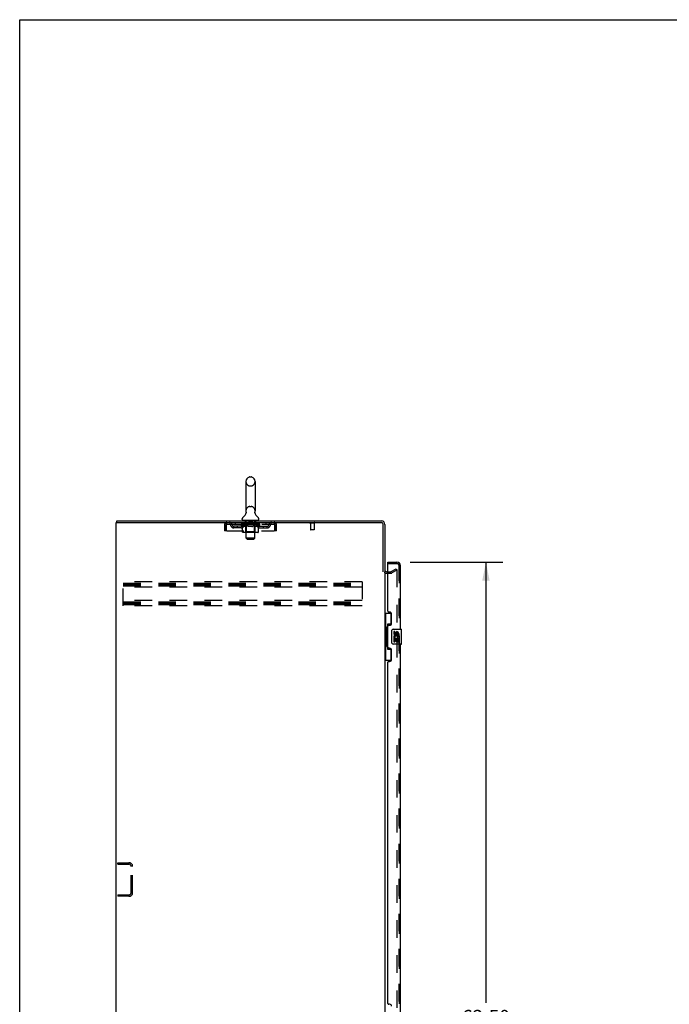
# Model space of a CAD drawing. Header units: inches. Extents: x 0 to 213, y 0 to 138.
# Tile 16 of 28: x 0 to 44, y 72 to 138. Entities that reach past the tile are written whole.
import ezdxf

# ---------------------------------------------------------------- set-up
doc = ezdxf.new("R2010")
doc.units = ezdxf.units.IN
doc.header["$LTSCALE"] = 11.73
doc.header["$MEASUREMENT"] = 0
doc.linetypes.add('HIDDEN', pattern=[0.2, 0.1, -0.1])
doc.layers.get('0').update_dxf_attribs({"linetype": 'CONTINUOUS'})
for name, color, linetype in [('DEFAULT_2', 8, 'HIDDEN'), ('DIMENSIONS', 7, 'CONTINUOUS'), ('LEFTHAND_DOOR_ASSEMBLY', 7, 'CONTINUOUS'), ('RIGHTHAND_DOOR_ASSEMBLY', 7, 'CONTINUOUS')]:
    doc.layers.add(name, color=color, linetype=linetype)
doc.styles.get("Standard").update_dxf_attribs({"font": 'arial.ttf'})
doc.dimstyles.new('DIMSTYLE_1', dxfattribs={"dimtxt": 0.940909, "dimasz": 1.254545, "dimexe": 0.09, "dimexo": 0.07, "dimgap": 0.0375, "dimtad": 0, "dimtih": 1, "dimtoh": 1, "dimzin": 4, "dimdsep": 46, "dimtxsty": 'Standard', "dimblk": '_FILLED', "dimblk1": '_FILLED', "dimblk2": '_FILLED', "dimcen": 0.09, "dimadec": 3, "dimazin": 1, "dimtfac": 1, "dimtdec": 3, "dimtofl": 0, "dimtmove": 0, "dimatfit": 3, "dimldrblk": '_FILLED', "dimfxl": 0, "dimtolj": 1, "dimtzin": 4, "dimarcsym": 0})

# ---------------------------------------------------------------- blocks, each defined once
blk = doc.blocks.new('_FILLED')
at = {"color": 0, "linetype": 'ByBlock'}
blk.add_solid([(0, 0), (-1, 0.2), (-1, -0.2)], dxfattribs=at)
blk = doc.blocks.new('*D9')
at = {"layer": 'DIMENSIONS', "color": 2, "linetype": 'Continuous'}
for p, q in [((26.157, 101.696), (32.372, 101.696)), ((31.243, 101.696), (31.243, 72.19)), ((31.243, 39.196), (31.243, 68.897)), ((26.157, 39.196), (32.372, 39.196))]:
    blk.add_line(p, q, dxfattribs=at)
at = {"layer": 'DIMENSIONS', "color": 2, "linetype": 'Continuous', "xscale": 1.2545454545, "yscale": 1.2545454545, "zscale": 1.2545454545}
for p, rotation in [((31.243, 101.696), 90), ((31.243, 39.196), 270)]:
    blk.add_blockref('_FILLED', p, dxfattribs=dict(at, rotation=rotation))
at = {"layer": 'DIMENSIONS', "color": 2, "linetype": 'Continuous', "insert": (31.243, 71.72), "char_height": 0.9409, "width": 4.81298, "attachment_point": 2, "line_spacing_factor": 0.9}
blk.add_mtext('62.50\\PDOORS', dxfattribs=at)

msp = doc.modelspace()

# ---------------------------------------------------------------- linework, layer by layer
at = {"color": 7, "linetype": 'Continuous'}
for p, q in [((0, 0), (0, 138)), ((0, 138), (213.273, 138)), ((15.161, 107.091), (15.161, 105.116)), ((15.423, 107.391), (15.511, 107.391)), ((15.773, 107.091), (15.773, 105.116)), ((15.167, 104.973), (15.166, 104.968)), ((15.761, 105.022), (15.762, 105.027)), ((15.761, 105.017), (15.761, 105.022)), ((15.761, 105.012), (15.761, 105.017)), ((15.761, 105.007), (15.761, 105.012)), ((15.762, 105.002), (15.761, 105.007)), ((15.762, 105.032), (15.763, 105.037)), ((15.762, 105.027), (15.762, 105.032)), ((15.762, 104.997), (15.762, 105.002)), ((15.763, 104.992), (15.762, 104.997)), ((15.763, 105.037), (15.764, 105.042)), ((15.764, 104.987), (15.763, 104.992)), ((15.764, 105.042), (15.765, 105.046)), ((15.764, 104.983), (15.764, 104.988)), ((15.765, 104.979), (15.764, 104.983)), ((6.519, 104.342), (6.519, 104.446)), ((14.905, 104.545), (14.905, 104.584)), ((14.967, 104.476), (14.967, 104.446)), ((15.967, 104.476), (14.967, 104.476)), ((15.967, 104.476), (15.967, 104.446)), ((16.03, 104.545), (16.03, 104.584)), ((24.506, 101.092), (24.507, 101.092))]:
    msp.add_line(p, q, dxfattribs=at)
at = {"color": 3, "linetype": 'Continuous'}
for p, q in [((6.467, 32.55), (6.467, 104.342)), ((6.467, 104.342), (24.241, 104.342)), ((6.519, 104.446), (24.241, 104.446)), ((24.363, 101.035), (24.363, 104.22)), ((24.467, 104.22), (24.467, 101.05)), ((24.467, 100.998), (24.467, 39.894))]:
    msp.add_line(p, q, dxfattribs=at)
at = {"color": 7, "linetype": 'Continuous'}
msp.add_lwpolyline([(15.169, 105.046), (15.17, 105.042), (15.171, 105.037), (15.172, 105.032), (15.172, 105.027), (15.173, 105.022), (15.173, 105.017), (15.173, 105.012), (15.173, 105.007), (15.173, 105.002), (15.172, 104.997), (15.171, 104.993), (15.171, 104.988), (15.17, 104.983), (15.168, 104.978), (15.167, 104.973)], dxfattribs=at)
for centre, radius, start, end in [((15.467, 107.091), 0.306, 105.63034, 180), ((15.423, 107.247), 0.144, 90, 105.63034), ((15.511, 107.247), 0.144, 74.36966, 90), ((15.467, 107.091), 0.306, 0, 74.36966), ((14.669, 105.132), 0.523, 304.66237, 347.23891), ((15.467, 105.116), 0.306, 180, 193.20532), ((16.265, 105.132), 0.523, 192.7611, 235.33763), ((15.467, 105.116), 0.306, 346.79468, 360), ((15.048, 104.584), 0.144, 124.66237, 180), ((14.974, 104.545), 0.069, 180, 265), ((15.961, 104.545), 0.069, 275, 360), ((15.886, 104.584), 0.144, 360, 55.33763)]:
    msp.add_arc(centre, radius, start, end, dxfattribs=at)
at = {"color": 3, "linetype": 'Continuous'}
for centre, radius, start, end in [((24.241, 104.22), 0.226, 0, 90), ((24.241, 104.22), 0.122, 0, 90), ((24.61, 101.192), 0.142, 180, 270)]:
    msp.add_arc(centre, radius, start, end, dxfattribs=at)
at = {"layer": 'DEFAULT_2', "color": 8, "linetype": 'HIDDEN'}
for p, q in [((15.423, 106.791), (15.511, 106.791)), ((15.423, 105.416), (15.511, 105.416)), ((13.717, 104.175), (13.717, 103.779)), ((13.717, 104.175), (13.821, 104.175)), ((13.821, 104.175), (13.821, 103.779)), ((13.851, 103.779), (13.851, 104.175)), ((13.884, 104.238), (13.884, 104.342)), ((13.884, 104.238), (17.05, 104.238)), ((14.436, 104.342), (14.436, 104.238)), ((14.834, 104.191), (14.834, 104.238)), ((14.933, 104.121), (14.834, 104.191)), ((16.1, 104.191), (14.834, 104.191)), ((14.843, 104.231), (14.843, 104.238)), ((14.852, 104.228), (14.852, 104.231)), ((14.852, 104.228), (16.082, 104.228)), ((14.861, 104.228), (14.861, 104.231)), ((14.862, 104.228), (14.862, 104.231)), ((14.872, 104.231), (14.872, 104.238)), ((14.888, 104.228), (14.888, 104.231)), ((14.89, 104.228), (14.89, 104.231)), ((14.919, 104.231), (14.919, 104.238)), ((14.933, 104.228), (14.933, 104.231)), ((14.936, 104.228), (14.936, 104.231)), ((15.14, 104.231), (14.939, 104.231)), ((14.982, 104.231), (14.982, 104.238)), ((14.983, 104.228), (14.983, 104.231)), ((14.984, 104.228), (14.984, 104.231)), ((14.987, 104.228), (14.987, 104.231)), ((14.994, 104.228), (14.994, 104.231)), ((14.994, 104.228), (14.994, 104.231)), ((14.998, 104.228), (14.998, 104.231)), ((15.001, 104.228), (15.001, 104.232)), ((15.005, 104.228), (15.005, 104.231)), ((15.02, 104.228), (15.02, 104.231)), ((15.03, 104.238), (15.03, 104.342)), ((15.038, 104.228), (15.038, 104.233)), ((15.038, 104.228), (15.038, 104.231)), ((15.059, 104.228), (15.059, 104.231)), ((15.059, 104.228), (15.059, 104.231)), ((15.06, 104.231), (15.06, 104.238)), ((15.07, 104.228), (15.07, 104.231)), ((15.074, 104.228), (15.074, 104.231)), ((15.083, 104.228), (15.083, 104.231)), ((15.094, 104.228), (15.094, 104.235)), ((15.11, 104.228), (15.11, 104.231)), ((15.113, 104.228), (15.113, 104.231)), ((15.14, 104.228), (15.14, 104.231)), ((15.207, 104.231), (15.145, 104.231)), ((15.147, 104.476), (15.147, 104.446)), ((15.15, 104.231), (15.15, 104.238)), ((15.154, 103.719), (15.154, 104.188)), ((15.157, 104.228), (15.157, 104.231)), ((15.162, 104.228), (15.162, 104.231)), ((15.167, 103.295), (15.167, 104.446)), ((15.168, 104.228), (15.168, 104.236)), ((15.172, 104.228), (15.172, 104.231)), ((15.183, 104.228), (15.183, 104.231)), ((15.207, 104.228), (15.207, 104.231)), ((15.282, 104.231), (15.223, 104.231)), ((15.243, 104.228), (15.243, 104.231)), ((15.25, 104.231), (15.25, 104.238)), ((15.254, 104.228), (15.254, 104.231)), ((15.257, 104.228), (15.257, 104.237)), ((15.259, 104.228), (15.259, 104.231)), ((15.267, 104.228), (15.267, 104.231)), ((15.282, 104.228), (15.282, 104.231)), ((15.363, 104.231), (15.308, 104.231)), ((15.321, 104.228), (15.321, 104.231)), ((15.353, 104.231), (15.467, 104.238)), ((15.357, 104.231), (15.357, 104.238)), ((15.358, 104.238), (15.357, 104.238)), ((15.358, 104.231), (15.358, 104.238)), ((15.358, 104.228), (15.358, 104.231)), ((15.362, 104.466), (15.362, 104.386)), ((15.362, 104.228), (15.362, 104.231)), ((15.363, 104.228), (15.363, 104.231)), ((15.363, 104.228), (15.363, 104.231)), ((15.562, 104.376), (15.372, 104.376)), ((15.446, 104.231), (15.398, 104.231)), ((15.404, 104.228), (15.404, 104.231)), ((15.446, 104.228), (15.446, 104.231)), ((15.465, 104.231), (15.464, 104.231)), ((15.464, 104.228), (15.464, 104.231)), ((15.465, 104.228), (15.465, 104.231)), ((15.467, 104.231), (15.467, 104.238)), ((15.467, 104.238), (15.581, 104.231)), ((15.47, 104.228), (15.47, 104.231)), ((15.47, 104.228), (15.47, 104.231)), ((15.47, 104.231), (15.47, 104.231)), ((15.488, 104.228), (15.488, 104.231)), ((15.488, 104.231), (15.536, 104.231)), ((15.531, 104.228), (15.531, 104.231)), ((15.571, 104.228), (15.571, 104.231)), ((15.572, 104.466), (15.572, 104.386)), ((15.572, 104.228), (15.572, 104.231)), ((15.572, 104.231), (15.626, 104.231)), ((15.573, 104.228), (15.573, 104.231)), ((15.576, 104.231), (15.576, 104.238)), ((15.576, 104.238), (15.577, 104.238)), ((15.577, 104.231), (15.577, 104.238)), ((15.577, 104.228), (15.577, 104.231)), ((15.613, 104.228), (15.613, 104.231)), ((15.652, 104.228), (15.652, 104.231)), ((15.652, 104.231), (15.711, 104.231)), ((15.667, 104.228), (15.667, 104.231)), ((15.675, 104.228), (15.675, 104.231)), ((15.678, 104.228), (15.678, 104.237)), ((15.68, 104.228), (15.68, 104.231)), ((15.684, 104.231), (15.684, 104.238)), ((15.691, 104.228), (15.691, 104.231)), ((15.727, 104.228), (15.727, 104.231)), ((15.727, 104.231), (15.789, 104.231)), ((15.751, 104.228), (15.751, 104.231)), ((15.762, 104.228), (15.762, 104.231)), ((15.766, 104.228), (15.766, 104.236)), ((15.767, 103.295), (15.767, 104.446)), ((15.772, 104.228), (15.772, 104.231)), ((15.777, 104.228), (15.777, 104.231)), ((15.78, 103.719), (15.78, 104.188)), ((15.784, 104.231), (15.784, 104.238)), ((15.787, 104.476), (15.787, 104.446)), ((15.794, 104.228), (15.794, 104.231)), ((15.794, 104.231), (16.1, 104.231)), ((15.821, 104.228), (15.821, 104.231)), ((15.824, 104.228), (15.824, 104.231)), ((15.84, 104.228), (15.84, 104.235)), ((15.851, 104.228), (15.851, 104.231)), ((15.86, 104.228), (15.86, 104.231)), ((15.864, 104.228), (15.864, 104.231)), ((15.874, 104.231), (15.874, 104.238)), ((15.876, 104.228), (15.876, 104.231)), ((15.876, 104.228), (15.876, 104.231)), ((15.896, 104.228), (15.896, 104.233)), ((15.896, 104.228), (15.896, 104.231)), ((15.905, 104.238), (15.905, 104.342)), ((15.915, 104.228), (15.915, 104.231)), ((15.929, 104.228), (15.929, 104.231)), ((15.933, 104.228), (15.933, 104.232)), ((15.936, 104.228), (15.936, 104.231)), ((15.94, 104.228), (15.94, 104.231)), ((15.94, 104.228), (15.94, 104.231)), ((15.947, 104.228), (15.947, 104.231)), ((15.95, 104.228), (15.95, 104.231)), ((15.951, 104.228), (15.951, 104.231)), ((15.952, 104.231), (15.952, 104.238)), ((15.979, 104.234), (16.099, 104.235)), ((15.979, 104.231), (15.979, 104.234)), ((15.998, 104.228), (15.998, 104.231)), ((16.001, 104.228), (16.001, 104.231)), ((16.003, 104.123), (16.1, 104.191)), ((16.015, 104.231), (16.015, 104.238)), ((16.044, 104.228), (16.044, 104.231)), ((16.046, 104.228), (16.046, 104.231)), ((16.062, 104.231), (16.062, 104.238)), ((16.072, 104.228), (16.072, 104.231)), ((16.073, 104.228), (16.073, 104.231)), ((16.082, 104.228), (16.082, 104.231)), ((16.091, 104.231), (16.091, 104.238)), ((16.099, 104.231), (16.099, 104.235)), ((16.1, 104.191), (16.1, 104.231)), ((16.498, 104.342), (16.498, 104.238)), ((17.05, 104.342), (17.05, 104.238)), ((17.083, 104.175), (17.083, 103.779)), ((17.113, 103.779), (17.113, 104.175)), ((17.217, 104.175), (17.113, 104.175)), ((17.217, 103.779), (17.217, 104.175)), ((19.755, 104.299), (19.471, 104.299)), ((19.489, 104.299), (19.489, 103.852)), ((19.737, 104.299), (19.737, 103.852)), ((13.821, 103.779), (13.717, 103.779)), ((13.851, 103.779), (17.083, 103.779)), ((14.352, 103.987), (14.352, 104.091)), ((14.835, 104.091), (14.352, 104.091)), ((14.835, 103.987), (14.352, 103.987)), ((14.602, 103.987), (14.602, 104.091)), ((14.933, 103.716), (14.933, 104.121)), ((14.933, 104.121), (14.947, 104.112)), ((14.961, 104.104), (14.947, 104.112)), ((14.975, 104.096), (14.961, 104.104)), ((14.988, 104.09), (14.974, 104.096)), ((15.961, 103.679), (14.976, 103.679)), ((15.001, 104.084), (14.988, 104.09)), ((15.015, 104.079), (15.001, 104.084)), ((15.119, 104.079), (15.015, 104.079)), ((15.154, 103.719), (15.114, 103.679)), ((15.119, 104.079), (15.132, 104.084)), ((15.146, 104.09), (15.132, 104.084)), ((15.159, 104.096), (15.145, 104.09)), ((15.78, 103.719), (15.154, 103.719)), ((15.173, 104.104), (15.159, 104.096)), ((15.187, 104.112), (15.173, 104.104)), ((15.201, 104.122), (15.187, 104.112)), ((15.201, 103.716), (15.201, 104.122)), ((15.201, 104.122), (15.229, 104.112)), ((15.212, 103.684), (15.21, 103.686)), ((15.217, 103.68), (15.214, 103.682)), ((15.22, 103.68), (15.217, 103.68)), ((15.222, 103.679), (15.22, 103.68)), ((15.258, 104.104), (15.229, 104.112)), ((15.286, 104.096), (15.257, 104.104)), ((15.313, 104.09), (15.285, 104.096)), ((15.341, 104.084), (15.313, 104.09)), ((15.368, 104.079), (15.341, 104.084)), ((15.566, 104.079), (15.368, 104.079)), ((15.566, 104.079), (15.594, 104.084)), ((15.622, 104.09), (15.594, 104.084)), ((15.65, 104.096), (15.622, 104.09)), ((15.678, 104.104), (15.65, 104.096)), ((15.707, 104.113), (15.678, 104.104)), ((15.736, 104.123), (15.707, 104.113)), ((15.736, 103.716), (15.736, 104.123)), ((15.736, 104.123), (15.751, 104.113)), ((15.765, 104.104), (15.751, 104.113)), ((15.78, 104.096), (15.765, 104.104)), ((15.794, 104.09), (15.78, 104.096)), ((15.78, 103.719), (15.82, 103.679)), ((15.808, 104.084), (15.794, 104.09)), ((15.822, 104.079), (15.808, 104.084)), ((15.916, 104.079), (15.822, 104.079)), ((15.916, 104.079), (15.931, 104.084)), ((15.945, 104.09), (15.931, 104.084)), ((15.959, 104.096), (15.945, 104.09)), ((15.974, 104.104), (15.959, 104.096)), ((15.989, 104.113), (15.974, 104.104)), ((16.003, 104.123), (15.988, 104.113)), ((16.003, 103.716), (16.003, 104.123)), ((16.099, 104.091), (16.582, 104.091)), ((16.099, 103.987), (16.582, 103.987)), ((16.332, 103.987), (16.332, 104.091)), ((16.582, 103.987), (16.582, 104.091)), ((17.217, 103.779), (17.113, 103.779)), ((19.727, 103.842), (19.499, 103.842)), ((15.236, 103.226), (15.167, 103.295)), ((15.767, 103.295), (15.167, 103.295)), ((15.236, 103.226), (15.698, 103.226)), ((15.698, 103.226), (15.767, 103.295)), ((24.61, 101.05), (24.872, 101.05)), ((24.61, 100.946), (24.872, 100.946)), ((24.887, 101.054), (25.228, 101.25)), ((25.28, 101.16), (24.939, 100.964)), ((25.228, 101.25), (25.28, 101.16)), ((25.28, 101.18), (25.28, 39.711)), ((6.946, 98.758), (6.946, 100.383)), ((22.946, 100.383), (6.946, 100.383)), ((6.946, 100.279), (22.946, 100.279)), ((6.946, 100.189), (22.946, 100.189)), ((22.946, 100.383), (22.946, 98.758)), ((6.946, 100.112), (22.946, 100.112)), ((22.946, 100.008), (6.946, 100.008)), ((22.946, 99.133), (6.946, 99.133)), ((6.946, 99.029), (22.946, 99.029)), ((6.946, 98.939), (22.946, 98.939)), ((6.946, 98.862), (22.946, 98.862)), ((22.946, 98.758), (6.946, 98.758)), ((6.571, 81.467), (6.571, 81.571)), ((6.571, 81.571), (7.325, 81.571)), ((6.571, 81.467), (7.325, 81.467)), ((7.467, 79.567), (7.467, 81.324)), ((7.571, 79.567), (7.571, 81.324)), ((6.571, 79.425), (6.571, 79.321)), ((6.571, 79.425), (7.325, 79.425)), ((7.325, 79.321), (6.571, 79.321))]:
    msp.add_line(p, q, dxfattribs=at)
for points in [[(13.851, 104.175), (13.853, 104.193), (13.856, 104.212), (13.858, 104.23), (13.86, 104.247), (13.863, 104.264), (13.865, 104.279), (13.868, 104.293), (13.87, 104.305), (13.872, 104.316), (13.875, 104.325), (13.877, 104.332), (13.879, 104.338), (13.882, 104.341), (13.884, 104.342)], [(13.851, 104.175), (13.853, 104.182), (13.856, 104.189), (13.858, 104.196), (13.86, 104.202), (13.863, 104.208), (13.865, 104.214), (13.868, 104.219), (13.87, 104.224), (13.872, 104.228), (13.875, 104.231), (13.877, 104.234), (13.879, 104.236), (13.882, 104.237), (13.884, 104.238)], [(17.05, 104.342), (17.052, 104.341), (17.055, 104.338), (17.057, 104.332), (17.059, 104.325), (17.062, 104.316), (17.064, 104.305), (17.067, 104.293), (17.069, 104.279), (17.071, 104.264), (17.074, 104.247), (17.076, 104.23), (17.078, 104.212), (17.081, 104.193), (17.083, 104.175)], [(17.05, 104.238), (17.052, 104.237), (17.055, 104.236), (17.057, 104.234), (17.059, 104.231), (17.062, 104.228), (17.064, 104.224), (17.067, 104.219), (17.069, 104.214), (17.071, 104.208), (17.074, 104.202), (17.076, 104.196), (17.078, 104.189), (17.081, 104.182), (17.083, 104.175)], [(14.976, 103.679), (14.971, 103.68), (14.966, 103.68), (14.961, 103.682), (14.956, 103.684), (14.951, 103.686), (14.947, 103.689), (14.943, 103.693), (14.94, 103.697), (14.937, 103.701), (14.935, 103.706), (14.934, 103.711), (14.933, 103.716)], [(15.202, 103.706), (15.201, 103.711), (15.201, 103.716)], [(15.203, 103.701), (15.202, 103.706), (15.201, 103.711), (15.201, 103.716)], [(15.214, 103.682), (15.212, 103.684), (15.21, 103.686), (15.208, 103.689), (15.206, 103.693), (15.204, 103.697), (15.203, 103.701)], [(15.208, 103.689), (15.206, 103.693), (15.204, 103.697)], [(15.714, 103.679), (15.717, 103.68), (15.72, 103.68), (15.722, 103.682), (15.725, 103.684), (15.727, 103.686), (15.729, 103.689), (15.731, 103.693), (15.733, 103.697), (15.734, 103.701), (15.735, 103.706), (15.736, 103.711), (15.736, 103.716)], [(15.961, 103.679), (15.966, 103.68), (15.971, 103.68), (15.976, 103.682), (15.981, 103.684), (15.985, 103.686), (15.99, 103.689), (15.994, 103.693), (15.997, 103.697), (16, 103.701), (16.002, 103.706), (16.003, 103.711), (16.003, 103.716)], [(25.262, 101.2), (25.262, 101.2), (25.26, 101.2), (25.258, 101.2), (25.256, 101.199), (25.255, 101.198)], [(25.266, 101.2), (25.264, 101.2), (25.262, 101.2)], [(25.266, 101.2), (25.268, 101.199), (25.27, 101.198), (25.271, 101.197), (25.273, 101.196), (25.274, 101.194), (25.276, 101.193), (25.277, 101.191), (25.278, 101.189), (25.279, 101.187), (25.279, 101.185), (25.279, 101.182), (25.28, 101.18)]]:
    msp.add_lwpolyline(points, dxfattribs=at)
for centre, radius, start, end in [((15.467, 107.091), 0.306, 180, 254.36966), ((15.423, 106.935), 0.144, 254.36966, 270), ((15.511, 106.935), 0.144, 270, 285.63034), ((15.467, 107.091), 0.306, 285.63034, 360), ((15.467, 105.116), 0.306, 105.63034, 180), ((15.423, 105.272), 0.144, 90, 105.63034), ((15.511, 105.272), 0.144, 74.36966, 90), ((15.467, 105.116), 0.306, 0, 74.36966), ((13.884, 104.175), 0.167, 90, 180), ((13.884, 104.175), 0.063, 90, 180), ((14.063, 104.175), 0.167, 8.07163, 90), ((14.064, 104.175), 0.0625, 7.98631, 90), ((14.352, 104.216), 0.229, 187.98631, 270), ((14.352, 104.216), 0.125, 188.07163, 270), ((14.835, 104.216), 0.125, 270, 351.92837), ((14.835, 104.216), 0.229, 270, 352.01369), ((15.125, 104.175), 0.167, 90, 171.92837), ((14.974, 104.545), 0.069, 265, 270), ((15.124, 104.175), 0.0625, 90, 172.01369), ((15.114, 104.188), 0.0398, 0, 89.99999), ((15.137, 104.446), 0.03, 0, 90), ((15.352, 104.466), 0.01, 0, 90), ((15.372, 104.386), 0.01, 180, 270), ((15.562, 104.386), 0.01, 270, 360), ((15.582, 104.466), 0.01, 90, 180), ((15.797, 104.446), 0.03, 90, 180), ((15.82, 104.188), 0.0398, 90.00001, 180), ((15.81, 104.175), 0.167, 8.07163, 90), ((15.81, 104.175), 0.0625, 7.98631, 90), ((16.099, 104.216), 0.229, 187.98631, 270), ((15.961, 104.545), 0.069, 270, 275), ((16.099, 104.216), 0.125, 188.07163, 270), ((16.582, 104.216), 0.125, 270, 351.92837), ((16.582, 104.216), 0.229, 270, 352.01369), ((16.871, 104.175), 0.167, 90, 171.92837), ((16.87, 104.175), 0.0625, 90, 172.01369), ((17.05, 104.175), 0.167, 0, 90), ((17.05, 104.175), 0.063, 0, 90), ((19.471, 104.32), 0.0215, 90, 270), ((19.755, 104.32), 0.0215, 270, 90), ((19.499, 103.852), 0.01, 180, 270), ((19.727, 103.852), 0.01, 270, 360), ((24.61, 101.192), 0.246, 224.22414, 270), ((24.872, 101.08), 0.03, 270, 300), ((24.872, 101.08), 0.134, 270, 300), ((7.325, 81.324), 0.246, 0, 90), ((7.325, 81.324), 0.142, 0, 90), ((7.325, 79.567), 0.246, 270, 360), ((7.325, 79.567), 0.142, 270, 360)]:
    msp.add_arc(centre, radius, start, end, dxfattribs=at)
for centre, major_axis, ratio, start_param, end_param in [((15.467, 104.238), (0.633, 0.007), 0.05963, 2.96643, 3.140963), ((14.814, 104.226), (0.198, 0), 0.060556, 0.430652, 1.470503), ((15.467, 104.238), (0.633, 0), 0.060556, -3.141593, -2.96706), ((14.814, 104.219), (0.198, 0.002), 0.05963, 1.376596, 1.469874), ((15.467, 104.238), (0.633, 0.013), 0.05688, 2.791345, 2.965878), ((14.858, 104.226), (0.198, -0.002), 0.05963, 0.605815, 1.645666), ((14.79, 104.226), (0.198, 0.002), 0.05963, 0.25549, 1.295341), ((15.467, 104.238), (0.633, -0.007), 0.05963, -2.96643, -2.791898), ((14.858, 104.219), (0.198, 0), 0.060556, 1.551758, 1.645036), ((14.79, 104.219), (0.198, 0.004), 0.05688, 1.20151, 1.294789), ((14.859, 104.221), (0.164, 0.002), 0.05963, 1.065228, 1.614276), ((14.84, 104.221), (0.164, 0.003), 0.05688, 0.890143, 1.43919), ((14.898, 104.221), (0.164, 0), 0.060556, 1.240391, 1.789438), ((15.467, 104.238), (0.633, 0.019), 0.052395, 2.616403, 2.790936), ((14.921, 104.226), (0.198, -0.004), 0.05688, 0.7809, 1.820751), ((14.786, 104.226), (0.198, 0.004), 0.05688, 0.080405, 1.120256), ((15.467, 104.238), (0.633, -0.013), 0.05688, -2.791345, -2.616812), ((14.921, 104.219), (0.198, -0.002), 0.05963, 1.72692, 1.820198), ((14.786, 104.219), (0.198, 0.006), 0.052395, 1.026568, 1.119847), ((14.839, 104.221), (0.164, 0.005), 0.052395, 0.715201, 1.264248), ((14.953, 104.221), (0.164, -0.002), 0.05963, 1.415553, 1.9646), ((15.467, 104.238), (0.633, 0.025), 0.046319, 2.441654, 2.616187), ((15, 104.226), (0.198, -0.006), 0.052395, 0.955842, 1.995693), ((14.803, 104.226), (0.198, 0.006), 0.052395, -0.094537, 0.945314), ((15.467, 104.238), (0.633, -0.019), 0.052395, -2.616403, -2.44187), ((15, 104.219), (0.198, -0.004), 0.05688, 1.902006, 1.995284), ((14.803, 104.219), (0.198, 0.008), 0.046319, 0.851819, 0.945098), ((14.857, 104.221), (0.164, 0.006), 0.046319, 0.540452, 1.089499), ((15.024, 104.221), (0.164, -0.003), 0.05688, 1.590638, 2.139686), ((15.467, 104.238), (0.633, 0.029), 0.038841, 2.267123, 2.441656), ((15.093, 104.226), (0.198, -0.008), 0.046319, 1.130591, 2.170442), ((14.84, 104.226), (0.198, 0.008), 0.046319, -0.269286, 0.770565), ((15.467, 104.238), (0.633, -0.025), 0.046319, -2.441654, -2.267121), ((15.093, 104.219), (0.198, -0.006), 0.052395, 2.076947, 2.170226), ((14.84, 104.219), (0.198, 0.009), 0.038841, 0.677289, 0.770567), ((14.894, 104.221), (0.164, 0.008), 0.038841, 0.365921, 0.914969), ((15.109, 104.221), (0.164, -0.005), 0.052395, 1.76558, 2.314627), ((15.467, 104.238), (0.633, 0.033), 0.030195, 2.09281, 2.267343), ((15.198, 104.226), (0.198, -0.009), 0.038841, 1.305122, 2.344973), ((14.896, 104.226), (0.198, 0.009), 0.038841, -0.443817, 0.596034), ((15.467, 104.238), (0.633, -0.029), 0.038841, -2.267123, -2.092591), ((15.198, 104.219), (0.198, -0.008), 0.046319, 2.251696, 2.344975), ((14.896, 104.219), (0.198, 0.01), 0.030195, 0.502975, 0.596254), ((14.949, 104.221), (0.164, 0.009), 0.030195, 0.191608, 0.740655), ((15.204, 104.221), (0.164, -0.006), 0.046319, 1.940329, 2.489376), ((14.97, 104.226), (0.198, 0.01), 0.030195, -0.61813, 0.421721), ((15.311, 104.226), (0.198, -0.01), 0.030195, 1.479435, 2.519286), ((15.467, 104.238), (0.633, 0.036), 0.020645, 1.918687, 2.09322), ((15.467, 104.238), (0.633, -0.033), 0.030195, -2.09281, -1.918277), ((15.311, 104.219), (0.198, -0.009), 0.038841, 2.426227, 2.519505), ((14.97, 104.219), (0.198, 0.011), 0.020645, 0.328852, 0.422131), ((15.019, 104.221), (0.164, 0.009), 0.020645, 0.017485, 0.566532), ((15.308, 104.221), (0.164, -0.008), 0.038841, 2.11486, 2.663907), ((15.058, 104.226), (0.198, 0.011), 0.020645, -0.792253, 0.247598), ((15.429, 104.226), (0.198, -0.011), 0.020645, 1.653558, 2.693409), ((15.467, 104.238), (0.633, 0.038), 0.010478, 1.744704, 1.919237), ((15.467, 104.238), (0.633, -0.036), 0.020645, -1.918687, -1.744154), ((15.429, 104.219), (0.198, -0.01), 0.030195, 2.60054, 2.693819), ((15.058, 104.219), (0.198, 0.012), 0.010478, 0.154869, 0.248148), ((15.102, 104.221), (0.164, 0.01), 0.010478, 6.126688, 6.675735), ((15.416, 104.221), (0.164, -0.009), 0.030195, 2.289173, 2.83822), ((15.159, 104.226), (0.198, 0.012), 0.010478, -0.966236, -0.000846), ((15.548, 104.226), (0.198, -0.012), 0.010478, 1.827541, 2.867392), ((15.467, 104.238), (0.633, -0.038), 0.010478, -1.744704, -1.570171), ((15.548, 104.219), (0.198, -0.011), 0.020645, 2.774664, 2.867942), ((15.526, 104.221), (0.164, -0.009), 0.020645, 2.463296, 3.012344), ((15.386, 104.226), (0.198, 0.012), 0.010478, 0.274201, 1.314052), ((15.3, 104.221), (0.164, 0.01), 0.010478, -0.000483, 0.504314), ((15.27, 104.219), (0.198, 0.012), 0.010478, 0.099668, 0.192946), ((15.467, 104.238), (0.633, 0.038), 0.010478, -1.571421, -1.396888), ((15.664, 104.219), (0.198, -0.012), 0.010478, 2.948646, 3.041925), ((15.634, 104.221), (0.164, -0.01), 0.010478, 2.637279, 3.142076), ((15.505, 104.226), (0.198, 0.011), 0.020645, 0.448184, 1.488034), ((15.408, 104.221), (0.164, 0.009), 0.020645, 0.129249, 0.678296), ((15.386, 104.219), (0.198, 0.011), 0.020645, 0.273651, 0.366929), ((15.775, 104.226), (0.198, -0.012), 0.010478, -3.140747, -2.175357), ((15.467, 104.238), (0.633, 0.036), 0.020645, -1.397439, -1.222906), ((15.467, 104.238), (0.633, -0.038), 0.010478, 1.222355, 1.396888), ((15.623, 104.226), (0.198, 0.01), 0.030195, 0.622307, 1.662158), ((15.518, 104.221), (0.164, 0.009), 0.030195, 0.303372, 0.852419), ((15.832, 104.221), (0.164, -0.01), 0.010478, 2.749043, 3.29809), ((15.876, 104.226), (0.198, -0.011), 0.020645, 2.893995, 3.933846), ((15.505, 104.219), (0.198, 0.01), 0.030195, 0.447774, 0.541052), ((15.876, 104.219), (0.198, -0.012), 0.010478, 2.893445, 2.986723), ((15.736, 104.226), (0.198, 0.009), 0.038841, 0.79662, 1.836471), ((15.467, 104.238), (0.633, 0.033), 0.030195, -1.223315, -1.048783), ((15.467, 104.238), (0.633, -0.036), 0.020645, 1.048373, 1.222906), ((15.626, 104.221), (0.164, 0.008), 0.038841, 0.477686, 1.026733), ((15.915, 104.221), (0.164, -0.009), 0.020645, 2.57506, 3.124108), ((15.964, 104.226), (0.198, -0.01), 0.030195, 2.719872, 3.759723), ((15.841, 104.226), (0.198, 0.008), 0.046319, 0.971151, 2.011002), ((15.623, 104.219), (0.198, 0.009), 0.038841, 0.622087, 0.715366), ((15.964, 104.219), (0.198, -0.011), 0.020645, 2.719462, 2.812741), ((15.467, 104.238), (0.633, 0.029), 0.038841, -1.049002, -0.874469), ((15.467, 104.238), (0.633, -0.033), 0.030195, 0.87425, 1.048783), ((15.73, 104.221), (0.164, 0.006), 0.046319, 0.652216, 1.201263), ((15.934, 104.226), (0.198, 0.006), 0.052395, 1.1459, 2.185751), ((15.986, 104.221), (0.164, -0.009), 0.030195, 2.400937, 2.949985), ((16.038, 104.226), (0.198, -0.009), 0.038841, 2.545558, 3.585409), ((15.825, 104.221), (0.164, 0.005), 0.052395, 0.826965, 1.376012), ((15.736, 104.219), (0.198, 0.008), 0.046319, 0.796618, 0.889896), ((16.038, 104.219), (0.198, -0.01), 0.030195, 2.545339, 2.638617), ((16.013, 104.226), (0.198, 0.004), 0.05688, 1.320842, 2.360692), ((15.467, 104.238), (0.633, 0.025), 0.046319, -0.874471, -0.699939), ((15.467, 104.238), (0.633, -0.029), 0.038841, 0.699936, 0.874469), ((16.094, 104.226), (0.198, -0.008), 0.046319, 2.371028, 3.410879), ((16.04, 104.221), (0.164, -0.008), 0.038841, 2.226624, 2.775671), ((16.076, 104.226), (0.198, 0.002), 0.05963, 1.495927, 2.535778), ((15.91, 104.221), (0.164, 0.003), 0.05688, 1.001907, 1.550954), ((16.131, 104.226), (0.198, -0.006), 0.052395, 2.196279, 3.23613), ((16.077, 104.221), (0.164, -0.006), 0.046319, 2.052093, 2.601141), ((15.841, 104.219), (0.198, 0.006), 0.052395, 0.971367, 1.064645), ((16.12, 104.226), (0.198, 0), 0.060556, 2.364024, 2.71094), ((16.094, 104.219), (0.198, -0.009), 0.038841, 2.371026, 2.464304), ((16.148, 104.226), (0.198, -0.004), 0.05688, 2.021337, 3.061188), ((15.467, 104.238), (0.633, 0.019), 0.052395, -0.699723, -0.52519), ((15.467, 104.238), (0.633, -0.025), 0.046319, 0.525406, 0.699939), ((16.144, 104.226), (0.198, -0.002), 0.05963, 1.846251, 2.886102), ((15.981, 104.221), (0.164, 0.002), 0.05963, 1.176993, 1.72604), ((16.095, 104.221), (0.164, -0.005), 0.052395, 1.877344, 2.426392), ((16.037, 104.221), (0.164, 0), 0.060556, 1.352155, 1.901202), ((16.095, 104.221), (0.164, -0.003), 0.05688, 1.702402, 2.25145), ((16.075, 104.221), (0.164, -0.002), 0.05963, 1.527317, 2.076364), ((15.934, 104.219), (0.198, 0.004), 0.05688, 1.146309, 1.239587), ((16.131, 104.219), (0.198, -0.008), 0.046319, 2.196495, 2.289773), ((15.467, 104.238), (0.633, 0.013), 0.05688, -0.524781, -0.350248), ((15.467, 104.238), (0.633, -0.019), 0.052395, 0.350657, 0.52519), ((16.12, 104.219), (0.198, -0.002), 0.05963, 1.764997, 1.971333), ((16.013, 104.219), (0.198, 0.002), 0.05963, 1.321394, 1.414673), ((16.148, 104.219), (0.198, -0.006), 0.052395, 2.021746, 2.115024), ((15.467, 104.238), (0.633, 0.007), 0.05963, -0.349695, -0.175162), ((15.467, 104.238), (0.633, -0.013), 0.05688, 0.175715, 0.350248), ((16.076, 104.219), (0.198, 0), 0.060556, 1.496556, 1.589835), ((16.144, 104.219), (0.198, -0.004), 0.05688, 1.846804, 1.940083), ((15.467, 104.238), (0.633, -0.007), 0.05963, 6.27665, 6.458348), ((15.467, 104.238), (0.633, 0), 0.060556, -0.174533, -0.058352)]:
    msp.add_ellipse(centre, major_axis=major_axis, ratio=ratio, start_param=start_param, end_param=end_param, dxfattribs=at)
at = {"layer": 'LEFTHAND_DOOR_ASSEMBLY', "color": 7, "linetype": 'Continuous'}
for p, q in [((24.671, 101.592), (24.671, 101.696)), ((24.691, 101.592), (24.671, 101.592)), ((24.467, 98.271), (24.908, 98.271)), ((24.506, 98.271), (24.506, 97.246)), ((24.871, 98.271), (24.871, 97.491)), ((24.484, 97.246), (24.484, 96.146)), ((24.484, 97.246), (24.607, 97.246)), ((24.607, 97.276), (24.607, 97.296)), ((24.607, 96.146), (24.607, 97.246)), ((24.644, 97.536), (24.644, 95.856)), ((24.871, 97.536), (24.644, 97.536)), ((24.93, 96.296), (24.93, 97.096)), ((25.03, 97.196), (25.57, 97.196)), ((25.068, 97.041), (25.068, 96.905)), ((25.131, 97.041), (25.068, 97.041)), ((25.131, 96.905), (25.131, 97.041)), ((25.196, 96.968), (25.196, 96.899)), ((25.256, 96.905), (25.256, 96.947)), ((25.319, 96.947), (25.319, 96.811)), ((25.382, 96.811), (25.382, 96.947)), ((25.585, 96.211), (25.585, 97.181)), ((25.068, 96.58), (25.068, 96.35)), ((25.086, 96.58), (25.068, 96.58)), ((25.068, 96.35), (25.131, 96.35)), ((25.12, 96.58), (25.148, 96.599)), ((25.12, 96.58), (25.382, 96.58)), ((25.131, 96.35), (25.131, 96.517)), ((25.131, 96.517), (25.196, 96.517)), ((25.196, 96.517), (25.196, 96.381)), ((25.196, 96.381), (25.256, 96.381)), ((25.256, 96.381), (25.256, 96.517)), ((25.256, 96.517), (25.319, 96.517)), ((25.311, 96.616), (25.369, 96.591)), ((25.319, 96.811), (25.382, 96.811)), ((25.319, 96.517), (25.319, 96.35)), ((25.319, 96.35), (25.382, 96.35)), ((25.382, 96.35), (25.382, 96.58)), ((24.484, 96.146), (24.607, 96.146)), ((24.506, 96.146), (24.506, 95.121)), ((24.607, 96.095), (24.607, 96.115)), ((24.644, 95.856), (24.871, 95.856)), ((24.871, 95.901), (24.871, 95.121)), ((25.57, 96.196), (25.03, 96.196)), ((24.467, 95.121), (24.908, 95.121))]:
    msp.add_line(p, q, dxfattribs=at)
at = {"layer": 'LEFTHAND_DOOR_ASSEMBLY', "color": 3, "linetype": 'Continuous'}
for p, q in [((24.671, 101.696), (25.279, 101.696)), ((24.671, 98.403), (24.671, 101.572)), ((25.525, 97.196), (25.525, 101.449)), ((24.791, 98.343), (24.731, 98.343)), ((24.921, 97.593), (24.921, 98.213)), ((24.671, 95.988), (24.671, 97.403)), ((24.731, 97.463), (24.791, 97.463)), ((24.791, 95.928), (24.731, 95.928)), ((24.921, 95.178), (24.921, 95.798)), ((25.525, 70.946), (25.525, 96.196)), ((24.671, 72.153), (24.671, 94.988)), ((24.731, 95.048), (24.791, 95.048)), ((24.791, 72.093), (24.731, 72.093))]:
    msp.add_line(p, q, dxfattribs=at)
at = {"layer": 'LEFTHAND_DOOR_ASSEMBLY', "color": 8, "linetype": 'HIDDEN'}
for p, q in [((24.691, 101.592), (25.279, 101.592)), ((25.421, 39.442), (25.421, 101.449))]:
    msp.add_line(p, q, dxfattribs=at)
at = {"layer": 'LEFTHAND_DOOR_ASSEMBLY', "color": 7, "linetype": 'Continuous'}
for points in [[(24.644, 97.512), (24.644, 97.509), (24.645, 97.505), (24.646, 97.501), (24.647, 97.497), (24.649, 97.492), (24.651, 97.487), (24.653, 97.481), (24.656, 97.475), (24.659, 97.469), (24.663, 97.462), (24.668, 97.454), (24.672, 97.447), (24.678, 97.438), (24.68, 97.435)], [(24.93, 97.096), (24.93, 97.102), (24.931, 97.108), (24.932, 97.114), (24.933, 97.12), (24.935, 97.126), (24.937, 97.132)], [(24.937, 96.26), (24.935, 96.265), (24.933, 96.271), (24.932, 96.277), (24.931, 96.283), (24.93, 96.289), (24.93, 96.296)], [(24.68, 95.957), (24.678, 95.953), (24.672, 95.945), (24.668, 95.937), (24.663, 95.93), (24.659, 95.923), (24.656, 95.916), (24.653, 95.91), (24.651, 95.905), (24.649, 95.9), (24.647, 95.895), (24.646, 95.89), (24.645, 95.886), (24.644, 95.883), (24.644, 95.879)]]:
    msp.add_lwpolyline(points, dxfattribs=at)
at = {"layer": 'LEFTHAND_DOOR_ASSEMBLY', "color": 3, "linetype": 'Continuous'}
for centre, radius, start, end in [((24.691, 101.572), 0.02, 90, 180), ((25.279, 101.449), 0.246, 0, 90), ((24.731, 98.403), 0.06, 180, 270), ((24.791, 98.213), 0.13, 0, 90), ((24.791, 97.593), 0.13, 270, 360), ((24.731, 97.403), 0.06, 90, 180), ((24.731, 95.988), 0.06, 180, 270), ((24.791, 95.798), 0.13, 0, 90), ((24.731, 94.988), 0.06, 90, 180), ((24.791, 95.178), 0.13, 270, 360), ((24.731, 72.153), 0.06, 180, 270), ((24.791, 71.963), 0.13, 0, 90)]:
    msp.add_arc(centre, radius, start, end, dxfattribs=at)
at = {"layer": 'LEFTHAND_DOOR_ASSEMBLY', "color": 8, "linetype": 'HIDDEN'}
msp.add_arc((25.279, 101.449), 0.142, 0, 90, dxfattribs=at)
at = {"layer": 'LEFTHAND_DOOR_ASSEMBLY', "color": 7, "linetype": 'Continuous'}
for centre, radius, start, end in [((25.361, 101.306), 0.26, 90, 92.62033), ((25.03, 97.096), 0.1, 90, 158.80036), ((25.162, 96.905), 0.0943, 180, 360), ((25.162, 96.905), 0.0314, 180, 261.22946), ((25.161, 96.91), 0.0362, 263.42855, 341.76278), ((25.288, 96.947), 0.0943, 68.69989, 167.43379), ((25.288, 96.947), 0.0314, 0, 180.04847), ((25.288, 96.947), 0.0943, 0, 68.67039), ((25.57, 97.181), 0.015, 0, 90), ((25.03, 96.296), 0.1, 201.20502, 270), ((25.222, 96.653), 0.154, 161.41988, 206.19629), ((25.225, 96.654), 0.157, 336.59665, 161.87913), ((25.225, 96.654), 0.157, 205.73705, 207.8532), ((25.225, 96.654), 0.0943, 336.59665, 215.11217), ((25.57, 96.211), 0.015, 270, 360)]:
    msp.add_arc(centre, radius, start, end, dxfattribs=at)
for centre, start_param, end_param in [((24.711, 97.286), 0.699287, 1.51401), ((24.711, 97.286), -4.655602, -3.84088), ((24.711, 96.105), 0.699287, 1.51401), ((24.711, 96.105), -4.655602, -3.84088)]:
    msp.add_ellipse(centre, major_axis=(0, 0.18), ratio=0.579493, start_param=start_param, end_param=end_param, dxfattribs=at)
at = {"layer": 'RIGHTHAND_DOOR_ASSEMBLY', "color": 8, "linetype": 'HIDDEN'}
for p, q in [((24.691, 101.592), (25.279, 101.592)), ((25.421, 101.449), (25.421, 39.442))]:
    msp.add_line(p, q, dxfattribs=at)
msp.add_arc((25.279, 101.449), 0.142, 0, 90, dxfattribs=at)

# ---------------------------------------------------------------- dimensions: what is measured, and where the dimension line sits
at = {"layer": 'DIMENSIONS', "color": 2, "linetype": 'Continuous'}
dim = msp.add_linear_dim(base=(31.243, 101.696), p1=(26.087, 39.196), p2=(26.087, 101.696), angle=90, text='<>\\PDOORS', dimstyle='DIMSTYLE_1', dxfattribs=at)
dim.commit()
dim.dimension.update_dxf_attribs({"geometry": '*D9', "text_midpoint": (31.243, 70.544), "dimtype": 160})

doc.saveas('drawing.dxf')
